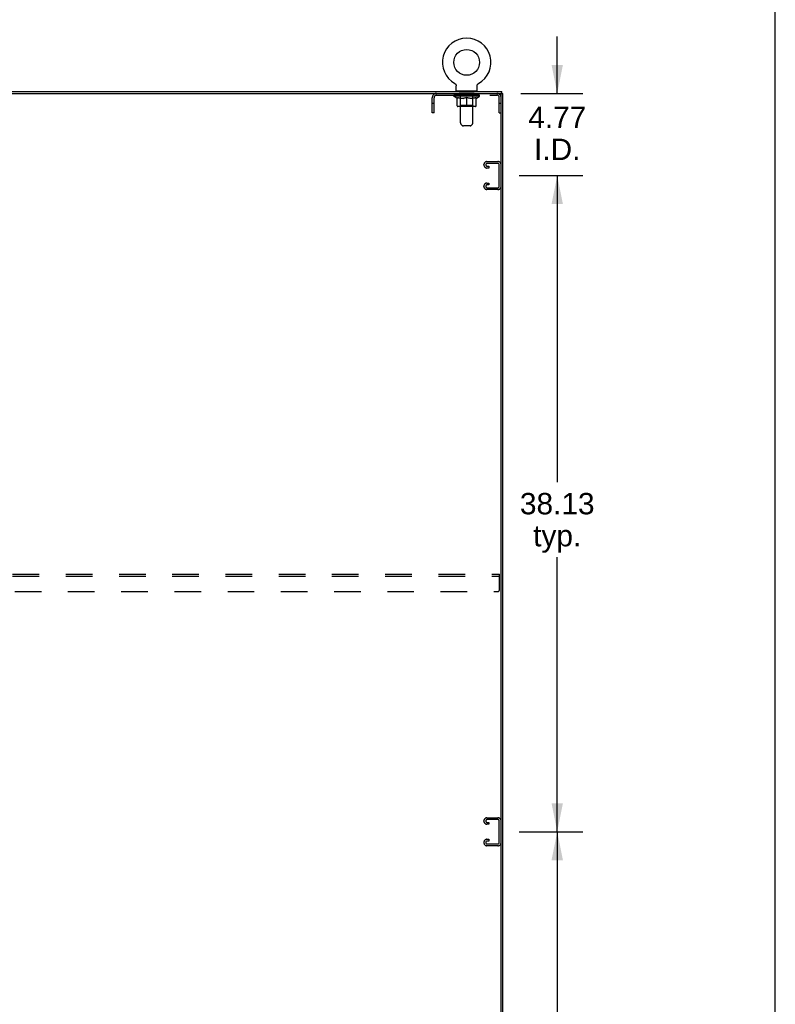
# Model space of a CAD drawing. Header units: inches. Extents: x 0 to 281, y 0 to 182.
# Tile 19 of 19: x 237 to 281, y 85 to 142. Entities that reach past the tile are written whole.
import ezdxf

# ---------------------------------------------------------------- set-up
doc = ezdxf.new("R2010")
doc.units = ezdxf.units.IN
doc.header["$LTSCALE"] = 15.47
doc.header["$MEASUREMENT"] = 0
doc.linetypes.add('HIDDEN', pattern=[0.2, 0.1, -0.1])
doc.layers.get('0').update_dxf_attribs({"linetype": 'CONTINUOUS'})
for name, color, linetype in [('02___PRT_ALL_AXES', 7, 'CONTINUOUS'), ('DEFAULT_2', 8, 'HIDDEN'), ('DIMENSIONS', 7, 'CONTINUOUS')]:
    doc.layers.add(name, color=color, linetype=linetype)
doc.styles.get("Standard").update_dxf_attribs({"font": 'arial.ttf'})
doc.dimstyles.new('DIMSTYLE_1', dxfattribs={"dimtxt": 1.240909, "dimasz": 1.654545, "dimexe": 0.09, "dimexo": 0.07, "dimgap": 0.0375, "dimtad": 0, "dimtih": 1, "dimtoh": 1, "dimzin": 4, "dimdsep": 46, "dimtxsty": 'Standard', "dimblk": '_FILLED', "dimblk1": '_FILLED', "dimblk2": '_FILLED', "dimcen": 0.09, "dimazin": 1, "dimtfac": 1, "dimtofl": 0, "dimtmove": 0, "dimatfit": 3, "dimldrblk": '_FILLED', "dimfxl": 0, "dimtolj": 1, "dimtzin": 4, "dimarcsym": 0})

# ---------------------------------------------------------------- blocks, each defined once
blk = doc.blocks.new('_FILLED')
at = {"color": 0, "linetype": 'ByBlock'}
blk.add_solid([(0, 0), (-1, 0.2), (-1, -0.2)], dxfattribs=at)
blk = doc.blocks.new('*D5')
at = {"layer": 'DIMENSIONS', "color": 2, "linetype": 'Continuous'}
for p, q in [((266.389, 94.539), (270.088, 94.539)), ((268.598, 94.539), (268.598, 76.717)), ((268.598, 56.414), (268.598, 72.374)), ((266.389, 56.414), (270.088, 56.414))]:
    blk.add_line(p, q, dxfattribs=at)
at = {"layer": 'DIMENSIONS', "color": 2, "linetype": 'Continuous', "xscale": 1.6545454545, "yscale": 1.6545454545, "zscale": 1.6545454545}
for p, rotation in [((268.598, 94.539), 90), ((268.598, 56.414), 270)]:
    blk.add_blockref('_FILLED', p, dxfattribs=dict(at, rotation=rotation))
at = {"layer": 'DIMENSIONS', "color": 2, "linetype": 'Continuous', "insert": (268.598, 76.097), "char_height": 1.2409, "width": 4.33626, "attachment_point": 2, "line_spacing_factor": 0.9}
blk.add_mtext('38.13\\Ptyp.', dxfattribs=at)
blk = doc.blocks.new('*D6')
at = {"layer": 'DIMENSIONS', "color": 2, "linetype": 'Continuous'}
for p, q in [((266.389, 132.664), (270.088, 132.664)), ((268.598, 132.664), (268.598, 114.842)), ((268.598, 94.539), (268.598, 110.499)), ((266.389, 94.539), (270.088, 94.539))]:
    blk.add_line(p, q, dxfattribs=at)
at = {"layer": 'DIMENSIONS', "color": 2, "linetype": 'Continuous', "xscale": 1.6545454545, "yscale": 1.6545454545, "zscale": 1.6545454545}
for p, rotation in [((268.598, 132.664), 90), ((268.598, 94.539), 270)]:
    blk.add_blockref('_FILLED', p, dxfattribs=dict(at, rotation=rotation))
at = {"layer": 'DIMENSIONS', "color": 2, "linetype": 'Continuous', "insert": (268.598, 114.222), "char_height": 1.2409, "width": 4.33626, "attachment_point": 2, "line_spacing_factor": 0.9}
blk.add_mtext('38.13\\Ptyp.', dxfattribs=at)
blk = doc.blocks.new('*D7')
at = {"layer": 'DIMENSIONS', "color": 2, "linetype": 'Continuous'}
for p, q in [((268.598, 137.435), (268.598, 140.744)), ((266.483, 137.435), (270.088, 137.435)), ((266.389, 132.664), (270.088, 132.664)), ((268.598, 132.664), (268.598, 129.355))]:
    blk.add_line(p, q, dxfattribs=at)
at = {"layer": 'DIMENSIONS', "color": 2, "linetype": 'Continuous', "xscale": 1.6545454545, "yscale": 1.6545454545, "zscale": 1.6545454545}
for p, rotation in [((268.598, 137.435), 270), ((268.598, 132.664), 90)]:
    blk.add_blockref('_FILLED', p, dxfattribs=dict(at, rotation=rotation))
at = {"layer": 'DIMENSIONS', "color": 2, "linetype": 'Continuous', "insert": (268.598, 136.667), "char_height": 1.2409, "width": 3.37214, "attachment_point": 2, "line_spacing_factor": 0.9}
blk.add_mtext('4.77\\PI.D.', dxfattribs=at)

msp = doc.modelspace()

# ---------------------------------------------------------------- linework, layer by layer
at = {"color": 7, "linetype": 'Continuous'}
for p, q in [((281.273, 0), (281.273, 182)), ((262.645, 138.011), (262.645, 138.011)), ((262.645, 138.011), (262.65, 138.008)), ((262.647, 138.01), (262.646, 138.01)), ((262.65, 138.008), (262.655, 138.005)), ((262.655, 138.005), (262.66, 138.001)), ((262.66, 138.001), (262.665, 137.998)), ((262.665, 137.998), (262.669, 137.994)), ((262.669, 137.994), (262.674, 137.99)), ((262.674, 137.99), (262.678, 137.986)), ((262.678, 137.986), (262.682, 137.982)), ((262.682, 137.982), (262.686, 137.977)), ((262.686, 137.977), (262.69, 137.973)), ((262.69, 137.973), (262.694, 137.968)), ((262.694, 137.968), (262.697, 137.963)), ((262.697, 137.963), (262.701, 137.958)), ((262.701, 137.958), (262.704, 137.953)), ((262.704, 137.953), (262.707, 137.948)), ((262.707, 137.948), (262.709, 137.942)), ((262.709, 137.943), (262.712, 137.937)), ((262.712, 137.937), (262.714, 137.931)), ((262.714, 137.932), (262.716, 137.926)), ((262.716, 137.926), (262.718, 137.92)), ((262.718, 137.92), (262.72, 137.914)), ((262.72, 137.915), (262.721, 137.909)), ((262.721, 137.909), (262.722, 137.903)), ((262.722, 137.903), (262.723, 137.897)), ((262.723, 137.897), (262.724, 137.891)), ((262.724, 137.891), (262.725, 137.885)), ((262.725, 137.885), (262.725, 137.879)), ((262.725, 137.879), (262.725, 137.874)), ((262.725, 137.589), (262.725, 137.874)), ((263.945, 137.885), (263.946, 137.891)), ((263.945, 137.589), (263.945, 137.874)), ((263.946, 137.891), (263.947, 137.897)), ((263.947, 137.897), (263.948, 137.903)), ((263.948, 137.903), (263.949, 137.909)), ((263.949, 137.909), (263.95, 137.915)), ((263.95, 137.914), (263.952, 137.92)), ((263.952, 137.92), (263.954, 137.926)), ((263.954, 137.926), (263.956, 137.932)), ((263.956, 137.931), (263.958, 137.937)), ((263.958, 137.937), (263.961, 137.943)), ((263.961, 137.942), (263.964, 137.948)), ((263.963, 137.948), (263.966, 137.953)), ((263.966, 137.953), (263.97, 137.958)), ((263.969, 137.958), (263.973, 137.963)), ((263.973, 137.963), (263.976, 137.968)), ((263.976, 137.968), (263.98, 137.973)), ((263.98, 137.973), (263.984, 137.977)), ((263.984, 137.977), (263.988, 137.982)), ((263.988, 137.982), (263.992, 137.986)), ((263.992, 137.986), (263.996, 137.99)), ((263.996, 137.99), (264.001, 137.994)), ((264.001, 137.994), (264.005, 137.998)), ((264.005, 137.998), (264.01, 138.001)), ((264.01, 138.001), (264.015, 138.005)), ((264.015, 138.005), (264.02, 138.008)), ((264.015, 138.005), (264.016, 138.006)), ((264.02, 138.008), (264.025, 138.011)), ((264.024, 138.01), (264.023, 138.01)), ((264.025, 138.011), (264.025, 138.011)), ((264.025, 138.011), (264.025, 138.011)), ((193.606, 137.435), (265.273, 137.435)), ((262.74, 137.569), (262.74, 137.539)), ((263.93, 137.569), (262.74, 137.569)), ((263.93, 137.569), (263.93, 137.539)), ((265.325, 137.435), (265.439, 137.435)), ((265.335, 47.643), (265.335, 137.372)), ((265.387, 137.435), (265.387, 137.539))]:
    msp.add_line(p, q, dxfattribs=at)
at = {"color": 3, "linetype": 'Continuous'}
for p, q in [((193.491, 137.539), (265.387, 137.539)), ((265.439, 47.643), (265.439, 137.435))]:
    msp.add_line(p, q, dxfattribs=at)
at = {"color": 7, "linetype": 'Continuous'}
msp.add_lwpolyline([(263.945, 137.874), (263.945, 137.879), (263.945, 137.885)], dxfattribs=at)
msp.add_lwpolyline([(263.945, 137.874), (263.945, 137.879), (263.945, 137.885)], dxfattribs=at)
msp.add_circle((263.335, 139.24), 0.75, dxfattribs=at)
for centre, radius, start, end in [((263.335, 139.24), 1.41, 299.2655, 240.7345), ((262.745, 137.589), 0.02, 180, 263.0769), ((263.925, 137.589), 0.02, 276.9231, 360), ((265.273, 137.372), 0.0625, 0, 90)]:
    msp.add_arc(centre, radius, start, end, dxfattribs=at)
at = {"layer": '02___PRT_ALL_AXES', "color": 8, "linetype": 'HIDDEN'}
for p, q in [((262.898, 137.331), (262.898, 137.435)), ((263.773, 137.435), (262.898, 137.435)), ((263.773, 137.331), (262.898, 137.331)), ((263.773, 137.331), (263.773, 137.435))]:
    msp.add_line(p, q, dxfattribs=at)
at = {"layer": 'DEFAULT_2', "color": 8, "linetype": 'HIDDEN'}
for p, q in [((262.645, 138.011), (262.645, 138.011)), ((262.654, 138.006), (262.655, 138.005)), ((261.582, 137.331), (265.089, 137.331)), ((262.592, 137.276), (262.592, 137.331)), ((262.603, 137.323), (262.603, 137.331)), ((262.613, 137.319), (262.613, 137.323)), ((262.613, 137.319), (264.057, 137.319)), ((262.624, 137.319), (262.624, 137.323)), ((262.625, 137.319), (262.625, 137.323)), ((262.636, 137.323), (262.636, 137.331)), ((262.656, 137.319), (262.656, 137.323)), ((262.658, 137.319), (262.658, 137.323)), ((262.691, 137.323), (262.691, 137.331)), ((262.709, 137.319), (262.709, 137.323)), ((262.712, 137.319), (262.712, 137.323)), ((262.948, 137.323), (262.719, 137.323)), ((262.766, 137.323), (262.766, 137.331)), ((262.767, 137.319), (262.767, 137.323)), ((262.768, 137.319), (262.768, 137.323)), ((262.771, 137.319), (262.771, 137.323)), ((262.78, 137.319), (262.78, 137.323)), ((262.78, 137.319), (262.78, 137.323)), ((262.784, 137.319), (262.784, 137.323)), ((262.788, 137.319), (262.788, 137.324)), ((262.792, 137.319), (262.792, 137.323)), ((262.811, 137.319), (262.811, 137.323)), ((262.829, 137.319), (262.829, 137.323)), ((262.831, 137.319), (262.831, 137.326)), ((262.857, 137.323), (262.857, 137.331)), ((262.857, 137.319), (262.857, 137.323)), ((262.869, 137.319), (262.869, 137.323)), ((262.874, 137.319), (262.874, 137.323)), ((262.882, 137.319), (262.882, 137.323)), ((262.897, 137.319), (262.897, 137.327)), ((262.918, 137.319), (262.918, 137.323)), ((262.921, 137.319), (262.921, 137.323)), ((262.948, 137.319), (262.948, 137.323)), ((262.96, 137.569), (262.96, 137.539)), ((263.027, 137.323), (262.961, 137.323)), ((262.963, 137.323), (262.963, 137.331)), ((262.97, 135.723), (262.97, 137.539)), ((262.971, 137.319), (262.971, 137.323)), ((262.977, 137.319), (262.977, 137.323)), ((262.984, 137.319), (262.984, 137.329)), ((262.991, 137.319), (262.991, 137.323)), ((263.003, 137.319), (263.003, 137.323)), ((263.027, 137.319), (263.027, 137.323)), ((263.114, 137.323), (263.052, 137.323)), ((263.075, 137.319), (263.075, 137.323)), ((263.081, 137.323), (263.081, 137.331)), ((263.085, 137.319), (263.085, 137.323)), ((263.088, 137.319), (263.088, 137.33)), ((263.091, 137.319), (263.091, 137.323)), ((263.101, 137.319), (263.101, 137.323)), ((263.114, 137.319), (263.114, 137.323)), ((263.209, 137.323), (263.151, 137.323)), ((263.167, 137.319), (263.167, 137.323)), ((263.2, 137.323), (263.292, 137.328)), ((263.206, 137.323), (263.206, 137.331)), ((263.207, 137.331), (263.206, 137.331)), ((263.207, 137.323), (263.207, 137.33)), ((263.207, 137.319), (263.207, 137.323)), ((263.209, 137.319), (263.209, 137.323)), ((263.212, 137.319), (263.212, 137.323)), ((263.213, 137.319), (263.213, 137.323)), ((263.256, 137.323), (263.329, 137.323)), ((263.264, 137.319), (263.264, 137.323)), ((263.268, 137.323), (263.268, 137.327)), ((263.292, 137.323), (263.292, 137.328)), ((263.307, 137.319), (263.307, 137.323)), ((263.332, 137.323), (263.332, 137.323)), ((263.332, 137.319), (263.332, 137.323)), ((263.332, 137.319), (263.332, 137.323)), ((263.335, 137.323), (263.335, 137.331)), ((263.335, 137.331), (263.47, 137.323)), ((263.338, 137.319), (263.338, 137.323)), ((263.338, 137.319), (263.338, 137.323)), ((263.338, 137.323), (263.338, 137.323)), ((263.363, 137.319), (263.363, 137.323)), ((263.363, 137.323), (263.414, 137.323)), ((263.406, 137.319), (263.406, 137.323)), ((263.457, 137.319), (263.457, 137.323)), ((263.459, 137.319), (263.459, 137.323)), ((263.462, 137.319), (263.462, 137.323)), ((263.462, 137.323), (263.519, 137.323)), ((263.464, 137.323), (263.464, 137.331)), ((263.464, 137.331), (263.464, 137.331)), ((263.464, 137.323), (263.464, 137.33)), ((263.464, 137.319), (263.464, 137.323)), ((263.503, 137.319), (263.503, 137.323)), ((263.556, 137.319), (263.556, 137.323)), ((263.556, 137.323), (263.618, 137.323)), ((263.569, 137.319), (263.569, 137.323)), ((263.579, 137.319), (263.579, 137.323)), ((263.582, 137.319), (263.582, 137.33)), ((263.585, 137.319), (263.585, 137.323)), ((263.589, 137.323), (263.589, 137.331)), ((263.595, 137.319), (263.595, 137.323)), ((263.644, 137.319), (263.644, 137.323)), ((263.644, 137.323), (263.709, 137.323)), ((263.667, 137.319), (263.667, 137.323)), ((263.679, 137.319), (263.679, 137.323)), ((263.686, 137.319), (263.686, 137.329)), ((263.693, 137.319), (263.693, 137.323)), ((263.699, 137.319), (263.699, 137.323)), ((263.7, 135.723), (263.7, 137.539)), ((263.707, 137.323), (263.707, 137.331)), ((263.71, 137.569), (263.71, 137.539)), ((263.722, 137.319), (263.722, 137.323)), ((263.722, 137.323), (263.951, 137.323)), ((263.749, 137.319), (263.749, 137.323)), ((263.752, 137.319), (263.752, 137.323)), ((263.773, 137.319), (263.773, 137.327)), ((263.788, 137.319), (263.788, 137.323)), ((263.796, 137.319), (263.796, 137.323)), ((263.801, 137.319), (263.801, 137.323)), ((263.813, 137.323), (263.813, 137.331)), ((263.813, 137.319), (263.813, 137.323)), ((263.839, 137.319), (263.839, 137.326)), ((263.841, 137.319), (263.841, 137.323)), ((263.859, 137.319), (263.859, 137.323)), ((263.879, 137.319), (263.879, 137.323)), ((263.883, 137.319), (263.883, 137.324)), ((263.886, 137.319), (263.886, 137.323)), ((263.89, 137.319), (263.89, 137.323)), ((263.89, 137.319), (263.89, 137.323)), ((263.9, 137.319), (263.9, 137.323)), ((263.903, 137.319), (263.903, 137.323)), ((263.903, 137.319), (263.903, 137.323)), ((263.905, 137.323), (263.905, 137.331)), ((263.958, 137.319), (263.958, 137.323)), ((263.962, 137.319), (263.962, 137.323)), ((263.979, 137.323), (263.979, 137.331)), ((264.012, 137.319), (264.012, 137.323)), ((264.014, 137.319), (264.014, 137.323)), ((264.034, 137.323), (264.034, 137.331)), ((264.045, 137.319), (264.045, 137.323)), ((264.046, 137.319), (264.046, 137.323)), ((264.057, 137.319), (264.057, 137.323)), ((264.067, 137.323), (264.067, 137.331)), ((264.079, 137.276), (264.079, 137.331)), ((261.335, 136.31), (261.335, 137.188)), ((261.439, 136.84), (261.335, 136.84)), ((261.439, 136.31), (261.439, 137.188)), ((264.079, 137.276), (262.592, 137.276)), ((262.778, 137.145), (262.592, 137.276)), ((262.778, 137.145), (262.785, 137.145)), ((262.785, 136.721), (262.785, 137.2)), ((262.785, 137.2), (262.819, 137.187)), ((262.853, 137.175), (262.819, 137.187)), ((262.887, 137.165), (262.853, 137.176)), ((262.92, 137.157), (262.886, 137.166)), ((262.953, 137.15), (262.919, 137.157)), ((262.969, 136.724), (262.923, 136.677)), ((262.986, 137.145), (262.953, 137.15)), ((262.969, 136.724), (262.969, 137.272)), ((263.701, 136.724), (262.969, 136.724)), ((263.134, 137.145), (262.986, 137.145)), ((263.134, 137.145), (263.167, 137.15)), ((263.2, 137.157), (263.167, 137.15)), ((263.233, 137.166), (263.2, 137.157)), ((263.267, 137.176), (263.233, 137.165)), ((263.301, 137.187), (263.266, 137.175)), ((263.335, 137.2), (263.3, 137.187)), ((263.335, 136.677), (263.335, 137.2)), ((263.335, 137.2), (263.37, 137.187)), ((263.404, 137.175), (263.369, 137.187)), ((263.437, 137.165), (263.403, 137.176)), ((263.47, 137.157), (263.437, 137.166)), ((263.503, 137.15), (263.47, 137.157)), ((263.536, 137.145), (263.503, 137.15)), ((263.684, 137.145), (263.536, 137.145)), ((263.684, 137.145), (263.718, 137.15)), ((263.701, 136.724), (263.701, 137.272)), ((263.701, 136.724), (263.748, 136.677)), ((263.751, 137.157), (263.717, 137.15)), ((263.784, 137.166), (263.75, 137.157)), ((263.817, 137.176), (263.783, 137.165)), ((263.851, 137.187), (263.817, 137.175)), ((263.886, 137.2), (263.851, 137.187)), ((263.886, 136.721), (263.886, 137.2)), ((263.886, 137.145), (263.892, 137.145)), ((263.892, 137.145), (264.079, 137.276)), ((265.231, 136.31), (265.231, 137.188)), ((265.335, 136.84), (265.231, 136.84)), ((261.439, 136.31), (261.335, 136.31)), ((263.842, 136.677), (262.828, 136.677)), ((265.231, 136.31), (265.335, 136.31)), ((263.071, 135.581), (262.999, 135.652)), ((263.599, 135.581), (263.671, 135.652)), ((263.529, 135.552), (263.141, 135.552)), ((264.335, 133.281), (264.335, 133.296)), ((264.515, 133.476), (265.155, 133.476)), ((265.141, 133.372), (264.529, 133.372)), ((264.616, 133.101), (264.515, 133.101)), ((264.529, 133.205), (264.616, 133.205)), ((264.616, 133.205), (264.616, 133.101)), ((265.231, 132.045), (265.231, 133.282)), ((264.515, 132.226), (264.616, 132.226)), ((264.616, 132.226), (264.616, 132.122)), ((264.335, 132.031), (264.335, 132.046)), ((265.155, 131.851), (264.515, 131.851)), ((264.616, 132.122), (264.529, 132.122)), ((264.529, 131.955), (265.141, 131.955)), ((193.627, 109.497), (265.252, 109.497)), ((193.627, 109.393), (265.252, 109.393)), ((265.252, 108.622), (265.252, 109.497)), ((193.752, 108.497), (265.127, 108.497)), ((264.335, 95.156), (264.335, 95.171)), ((264.515, 95.351), (265.155, 95.351)), ((264.616, 94.976), (264.515, 94.976)), ((265.141, 95.247), (264.529, 95.247)), ((264.529, 95.08), (264.616, 95.08)), ((264.616, 95.08), (264.616, 94.976)), ((265.231, 93.92), (265.231, 95.157)), ((264.335, 93.906), (264.335, 93.921)), ((264.515, 94.101), (264.616, 94.101)), ((264.616, 93.997), (264.529, 93.997)), ((264.529, 93.83), (265.141, 93.83)), ((264.616, 94.101), (264.616, 93.997)), ((265.155, 93.726), (264.515, 93.726))]:
    msp.add_line(p, q, dxfattribs=at)
for centre, radius, start, end in [((261.582, 137.188), 0.246, 90, 180), ((261.582, 137.188), 0.142, 90, 180), ((262.745, 137.589), 0.02, 263.0769, 270), ((262.923, 137.272), 0.0466, 0, 90), ((262.94, 137.539), 0.03, 0, 90), ((263.73, 137.539), 0.03, 90, 180), ((263.748, 137.272), 0.0466, 90, 180), ((263.925, 137.589), 0.02, 270, 276.9231), ((265.089, 137.188), 0.246, 0, 90), ((265.089, 137.188), 0.142, 0, 90), ((262.828, 136.721), 0.0434, 180, 270), ((263.842, 136.721), 0.0434, 270, 360), ((263.07, 135.723), 0.1, 180, 225), ((263.141, 135.652), 0.1, 225, 270), ((263.529, 135.652), 0.1, 270, 315), ((263.6, 135.723), 0.1, 315, 360), ((264.515, 133.296), 0.18, 90, 180), ((264.529, 133.282), 0.09, 90, 180), ((265.141, 133.282), 0.09, 0, 90), ((265.155, 133.296), 0.18, 0, 90), ((264.515, 133.281), 0.18, 180, 270), ((264.529, 133.295), 0.09, 188.2192, 270), ((264.515, 132.046), 0.18, 90, 180), ((264.515, 132.031), 0.18, 180, 270), ((264.529, 132.032), 0.09, 90, 180), ((264.529, 132.045), 0.09, 188.2192, 270), ((265.141, 132.045), 0.09, 270, 360), ((265.155, 132.031), 0.18, 270, 360), ((265.127, 108.622), 0.125, 270, 360), ((264.515, 95.171), 0.18, 90, 180), ((264.515, 95.156), 0.18, 180, 270), ((264.529, 95.157), 0.09, 90, 180), ((264.529, 95.17), 0.09, 188.2192, 270), ((265.141, 95.157), 0.09, 0, 90), ((265.155, 95.171), 0.18, 0, 90), ((264.515, 93.921), 0.18, 90, 180), ((264.515, 93.906), 0.18, 180, 270), ((264.529, 93.907), 0.09, 90, 180), ((264.529, 93.92), 0.09, 188.2192, 270), ((265.141, 93.92), 0.09, 270, 360), ((265.155, 93.906), 0.18, 270, 360)]:
    msp.add_arc(centre, radius, start, end, dxfattribs=at)
for centre, major_axis, ratio, start_param, end_param in [((263.335, 137.331), (0.743, 0.008), 0.059247, 2.966439, 3.140971), ((262.568, 137.317), (0.232, 0), 0.060167, 0.426548, 1.470503), ((263.335, 137.331), (0.744, 0), 0.060167, 3.141593, 3.316126), ((262.568, 137.309), (0.232, 0.002), 0.059247, 1.374323, 1.469882), ((263.335, 137.331), (0.743, 0.015), 0.056515, 2.79136, 2.965893), ((262.54, 137.317), (0.232, 0.002), 0.059247, 0.251393, 1.295349), ((262.62, 137.317), (0.232, -0.002), 0.059247, 0.601702, 1.645657), ((263.335, 137.331), (0.743, -0.008), 0.059247, -2.966439, -2.791906), ((262.62, 137.309), (0.232, 0), 0.060167, 1.549477, 1.645036), ((262.54, 137.309), (0.232, 0.005), 0.056515, 1.199244, 1.294804), ((262.624, 137.312), (0.192, 0.002), 0.059247, 1.051627, 1.625044), ((262.601, 137.312), (0.192, 0.004), 0.056515, 0.876548, 1.449966), ((262.669, 137.312), (0.192, 0), 0.060167, 1.226781, 1.800198), ((263.335, 137.331), (0.743, 0.022), 0.052059, 2.616423, 2.790956), ((262.536, 137.317), (0.232, 0.005), 0.056515, 0.076315, 1.120271), ((262.693, 137.317), (0.232, -0.005), 0.056515, 0.77678, 1.820736), ((263.335, 137.331), (0.743, -0.015), 0.056515, -2.79136, -2.616827), ((262.693, 137.309), (0.232, -0.002), 0.059247, 1.724631, 1.82019), ((262.536, 137.309), (0.232, 0.007), 0.052059, 1.024308, 1.119867), ((262.6, 137.312), (0.192, 0.006), 0.052059, 0.701611, 1.275029), ((262.734, 137.312), (0.192, -0.002), 0.059247, 1.401935, 1.975352), ((263.335, 137.331), (0.743, 0.029), 0.046022, 2.441677, 2.61621), ((262.786, 137.317), (0.232, -0.007), 0.052059, 0.951717, 1.995673), ((263.335, 137.331), (0.743, -0.022), 0.052059, -2.616423, -2.441891), ((262.556, 137.317), (0.232, 0.007), 0.052059, -0.098622, 0.945334), ((262.786, 137.309), (0.232, -0.005), 0.056515, 1.899709, 1.995269), ((262.556, 137.309), (0.232, 0.009), 0.046022, 0.849561, 0.945121), ((262.622, 137.312), (0.192, 0.007), 0.046022, 0.526865, 1.100283), ((262.817, 137.312), (0.192, -0.004), 0.056515, 1.577013, 2.150431), ((263.335, 137.331), (0.743, 0.034), 0.038593, 2.267147, 2.44168), ((262.896, 137.317), (0.232, -0.009), 0.046022, 1.126463, 2.170419), ((262.599, 137.317), (0.232, 0.009), 0.046022, -0.273368, 0.770588), ((263.335, 137.331), (0.743, -0.029), 0.046022, -2.441677, -2.267144), ((262.896, 137.309), (0.232, -0.007), 0.052059, 2.074646, 2.170205), ((262.599, 137.309), (0.232, 0.011), 0.038593, 0.675031, 0.77059), ((262.665, 137.312), (0.192, 0.009), 0.038593, 0.352335, 0.925752), ((262.916, 137.312), (0.192, -0.006), 0.052059, 1.75195, 2.325367), ((263.335, 137.331), (0.743, 0.039), 0.030002, 2.09283, 2.267363), ((263.019, 137.317), (0.232, -0.011), 0.038593, 1.300994, 2.344949), ((262.666, 137.317), (0.232, 0.011), 0.038593, -0.447899, 0.596057), ((263.335, 137.331), (0.743, -0.034), 0.038593, -2.267147, -2.092614), ((263.019, 137.309), (0.232, -0.009), 0.046022, 2.249392, 2.344952), ((262.666, 137.309), (0.232, 0.012), 0.030002, 0.500714, 0.596274), ((262.728, 137.312), (0.192, 0.01), 0.030002, 0.178018, 0.751436), ((263.028, 137.312), (0.192, -0.007), 0.046022, 1.926696, 2.500114), ((262.752, 137.317), (0.232, 0.012), 0.030002, -0.622215, 0.421741), ((263.335, 137.331), (0.743, 0.042), 0.020513, 1.918702, 2.093235), ((263.151, 137.317), (0.232, -0.012), 0.030002, 1.47531, 2.519266), ((263.335, 137.331), (0.743, -0.039), 0.030002, -2.09283, -1.918297), ((263.151, 137.309), (0.232, -0.011), 0.038593, 2.423923, 2.519482), ((262.752, 137.309), (0.232, 0.013), 0.020513, 0.326586, 0.422146), ((262.81, 137.312), (0.192, 0.011), 0.020513, 0.00389, 0.577307), ((263.149, 137.312), (0.192, -0.009), 0.038593, 2.101227, 2.674644), ((262.856, 137.317), (0.232, 0.013), 0.020513, -0.796343, 0.247613), ((263.335, 137.331), (0.743, 0.044), 0.010411, 1.744712, 1.919245), ((263.29, 137.317), (0.232, -0.013), 0.020513, 1.649438, 2.693394), ((263.335, 137.331), (0.743, -0.042), 0.020513, -1.918702, -1.744169), ((263.29, 137.309), (0.232, -0.012), 0.030002, 2.598239, 2.693799), ((262.856, 137.309), (0.232, 0.014), 0.010411, 0.152596, 0.248156), ((262.908, 137.312), (0.192, 0.011), 0.010411, 6.113086, 6.686503), ((263.275, 137.312), (0.192, -0.01), 0.030002, 2.275543, 2.848961), ((262.975, 137.317), (0.232, 0.014), 0.010411, -0.970333, -0.000837), ((263.429, 137.317), (0.232, -0.014), 0.010411, 1.823428, 2.867384), ((263.335, 137.331), (0.743, -0.044), 0.010411, -1.744712, -1.570179), ((263.429, 137.309), (0.232, -0.013), 0.020513, 2.772368, 2.867927), ((263.404, 137.312), (0.192, -0.011), 0.020513, 2.449671, 3.023089), ((263.241, 137.317), (0.232, 0.014), 0.010411, 0.274209, 1.318165), ((263.14, 137.312), (0.192, 0.011), 0.010411, -0.000381, 0.517932), ((263.104, 137.309), (0.232, 0.014), 0.010411, 0.195236, 0.407198), ((263.335, 137.331), (0.743, 0.044), 0.010411, -1.579123, -1.39688), ((263.566, 137.309), (0.232, -0.014), 0.010411, 2.946357, 3.041917), ((263.53, 137.312), (0.192, -0.011), 0.010411, 2.623661, 3.142044), ((263.381, 137.317), (0.232, 0.013), 0.020513, 0.448199, 1.492154), ((263.266, 137.312), (0.192, 0.011), 0.020513, 0.118504, 0.691921), ((263.241, 137.309), (0.232, 0.013), 0.020513, 0.273666, 0.369225), ((263.335, 137.331), (0.743, 0.042), 0.020513, -1.397424, -1.222891), ((263.695, 137.317), (0.232, -0.014), 0.010411, -3.140756, -2.17126), ((263.335, 137.331), (0.743, -0.044), 0.010411, 1.222347, 1.39688), ((263.519, 137.317), (0.232, 0.012), 0.030002, 0.622327, 1.666283), ((263.395, 137.312), (0.192, 0.01), 0.030002, 0.292632, 0.86605), ((263.762, 137.312), (0.192, -0.011), 0.010411, 2.738275, 3.311692), ((263.814, 137.317), (0.232, -0.013), 0.020513, 2.89398, 3.937936), ((263.381, 137.309), (0.232, 0.012), 0.030002, 0.447794, 0.543354), ((263.814, 137.309), (0.232, -0.014), 0.010411, 2.893437, 2.988996), ((263.335, 137.331), (0.743, 0.039), 0.030002, -1.223295, -1.048762), ((263.335, 137.331), (0.743, -0.042), 0.020513, 1.048358, 1.222891), ((263.651, 137.317), (0.232, 0.011), 0.038593, 0.796643, 1.840599), ((263.522, 137.312), (0.192, 0.009), 0.038593, 0.466948, 1.040366), ((263.86, 137.312), (0.192, -0.011), 0.020513, 2.564285, 3.137703), ((263.918, 137.317), (0.232, -0.012), 0.030002, 2.719852, 3.763807), ((263.774, 137.317), (0.232, 0.009), 0.046022, 0.971174, 2.01513), ((263.519, 137.309), (0.232, 0.011), 0.038593, 0.62211, 0.71767), ((263.918, 137.309), (0.232, -0.013), 0.020513, 2.719447, 2.815007), ((263.335, 137.331), (0.743, 0.034), 0.038593, -1.048979, -0.874446), ((263.335, 137.331), (0.743, -0.039), 0.030002, 0.874229, 1.048762), ((263.643, 137.312), (0.192, 0.007), 0.046022, 0.641479, 1.214897), ((263.884, 137.317), (0.232, 0.007), 0.052059, 1.14592, 2.189876), ((263.942, 137.312), (0.192, -0.01), 0.030002, 2.390157, 2.963574), ((264.005, 137.317), (0.232, -0.011), 0.038593, 2.545535, 3.589491), ((263.754, 137.312), (0.192, 0.006), 0.052059, 0.816225, 1.389643), ((263.651, 137.309), (0.232, 0.009), 0.046022, 0.796641, 0.892201), ((264.005, 137.309), (0.232, -0.012), 0.030002, 2.545319, 2.640878), ((263.977, 137.317), (0.232, 0.005), 0.056515, 1.320857, 2.364813), ((263.335, 137.331), (0.743, 0.029), 0.046022, -0.874448, -0.699915), ((263.335, 137.331), (0.743, -0.034), 0.038593, 0.699913, 0.874446), ((264.071, 137.317), (0.232, -0.009), 0.046022, 2.371005, 3.41496), ((264.005, 137.312), (0.192, -0.009), 0.038593, 2.21584, 2.789258), ((263.853, 137.312), (0.192, 0.004), 0.056515, 0.991162, 1.564579), ((264.05, 137.317), (0.232, 0.002), 0.059247, 1.495935, 2.539891), ((264.114, 137.317), (0.232, -0.007), 0.052059, 2.196258, 3.240214), ((264.048, 137.312), (0.192, -0.007), 0.046022, 2.04131, 2.614727), ((263.774, 137.309), (0.232, 0.007), 0.052059, 0.971387, 1.066947), ((264.071, 137.309), (0.232, -0.011), 0.038593, 2.371002, 2.466562), ((264.102, 137.317), (0.232, 0), 0.060167, 1.671089, 2.715045), ((264.134, 137.317), (0.232, -0.005), 0.056515, 2.021322, 3.065278), ((263.936, 137.312), (0.192, 0.002), 0.059247, 1.16624, 1.739658), ((263.335, 137.331), (0.743, 0.022), 0.052059, -0.699702, -0.525169), ((263.335, 137.331), (0.743, -0.029), 0.046022, 0.525382, 0.699915), ((264.13, 137.317), (0.232, -0.002), 0.059247, 1.846243, 2.890199), ((264.07, 137.312), (0.192, -0.006), 0.052059, 1.866564, 2.439981), ((264.001, 137.312), (0.192, 0), 0.060167, 1.341394, 1.914812), ((264.069, 137.312), (0.192, -0.004), 0.056515, 1.691627, 2.265045), ((264.046, 137.312), (0.192, -0.002), 0.059247, 1.516549, 2.089966), ((263.884, 137.309), (0.232, 0.005), 0.056515, 1.146324, 1.241883), ((264.114, 137.309), (0.232, -0.009), 0.046022, 2.196472, 2.292031), ((263.335, 137.331), (0.743, 0.015), 0.056515, -0.524765, -0.350233), ((263.335, 137.331), (0.743, -0.022), 0.052059, 0.350636, 0.525169), ((263.977, 137.309), (0.232, 0.002), 0.059247, 1.321402, 1.416962), ((264.134, 137.309), (0.232, -0.007), 0.052059, 2.021726, 2.117285), ((263.335, 137.331), (0.743, 0.008), 0.059247, -0.349687, -0.175154), ((263.335, 137.331), (0.743, -0.015), 0.056515, 0.1757, 0.350233), ((264.05, 137.309), (0.232, 0), 0.060167, 1.496556, 1.592116), ((264.13, 137.309), (0.232, -0.005), 0.056515, 1.846789, 1.942348), ((264.102, 137.309), (0.232, -0.002), 0.059247, 1.67171, 1.76727), ((263.335, 137.331), (0.744, 0), 0.060167, -0.174533, 0), ((263.335, 137.331), (0.743, -0.008), 0.059247, 0.000621, 0.175154)]:
    msp.add_ellipse(centre, major_axis=major_axis, ratio=ratio, start_param=start_param, end_param=end_param, dxfattribs=at)

# ---------------------------------------------------------------- dimensions: what is measured, and where the dimension line sits
at = {"layer": 'DIMENSIONS', "color": 2, "linetype": 'Continuous'}
for base, p1, p2, angle, text, picture, middle in [((268.598, 132.664), (266.413, 137.435), (266.319, 132.664), 270, '<>\\PI.D.', '*D7', (268.598, 135.116)), ((268.598409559, 132.663643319), (266.319249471, 94.538643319), (266.319249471, 132.663643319), 90, '<>\\Ptyp.', '*D6', (268.598409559, 112.670461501)), ((268.598409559, 94.538643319), (266.319249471, 56.413643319), (266.319249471, 94.538643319), 90, '<>\\Ptyp.', '*D5', (268.598409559, 74.545461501))]:
    dim = msp.add_linear_dim(base=base, p1=p1, p2=p2, angle=angle, text=text, dimstyle='DIMSTYLE_1', dxfattribs=at)
    dim.commit()
    dim.dimension.update_dxf_attribs({"geometry": picture, "text_midpoint": middle, "dimtype": 160})

doc.saveas('drawing.dxf')
